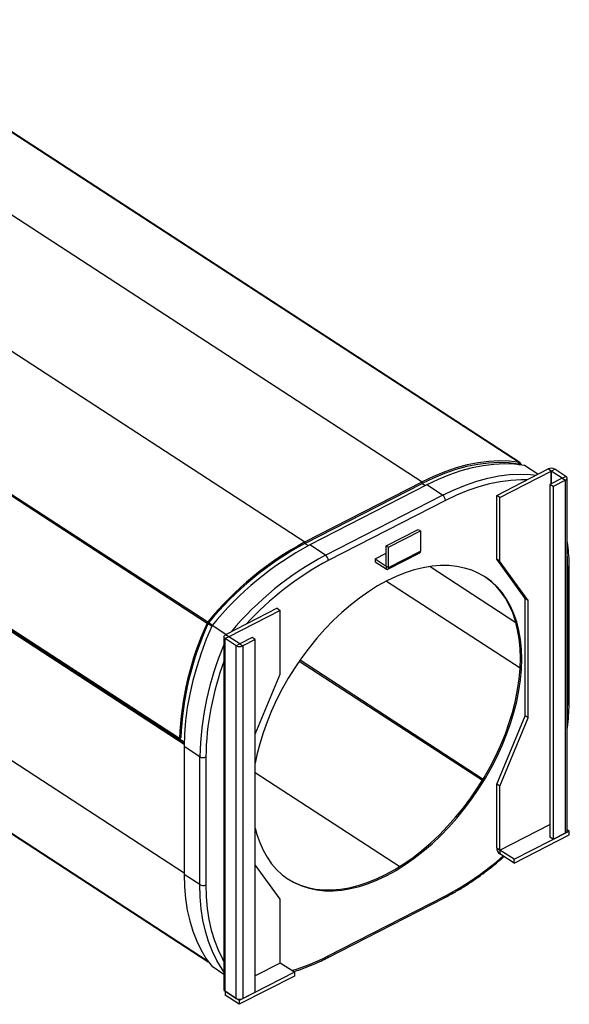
# Model space of a CAD drawing. Header units: millimetres. Extents: x 67 to 1392, y 49 to 1397.
# Tile 3 of 4: x 1042 to 1273, y 157 to 572. Entities that reach past the tile are written whole.
import ezdxf

# ---------------------------------------------------------------- set-up
doc = ezdxf.new("R2010")
doc.units = ezdxf.units.MM

msp = doc.modelspace()

# ---------------------------------------------------------------- linework, layer by layer
at = {"color": 7, "linetype": 'Continuous', "lineweight": 25}
for p, q in [((965.71, 572.26), (1252.43, 385.72)), ((1252.61, 385.65), (965.89, 572.19)), ((924.73, 564.03), (1211.45, 377.49)), ((875.36, 538.75), (1162.08, 352.2)), ((834.1, 504.53), (1120.82, 317.99)), ((834.39, 504.99), (1121.1, 318.45)), ((821.01, 455.7), (1111.12, 266.95)), ((821.02, 456.39), (1111.13, 267.64)), ((1109.14, 269.29), (822.43, 455.84)), ((1242.88, 371.81), (1264.57, 382.92)), ((1244.2, 370.95), (1265.89, 382.06)), ((1252.59, 384.69), (1252.1, 385)), ((1252.11, 385), (1252.43, 385.72)), ((1252.71, 385.55), (1252.21, 384.94)), ((1253.48, 384.57), (1252.71, 385.55)), ((1260.25, 380.71), (1254.59, 384.39)), ((1265.89, 382.06), (1264.57, 382.92)), ((1265.9, 382.06), (1267.39, 382.82)), ((1270.54, 379.04), (1265.9, 382.06)), ((1272.04, 379.8), (1267.39, 382.82)), ((1270.54, 379.04), (1265.3, 376.35)), ((1271.87, 378.17), (1266.63, 375.49)), ((1270.54, 379.04), (1272.04, 379.8)), ((1270.54, 379.04), (1271.87, 378.17)), ((1271.87, 229.56), (1271.87, 378.17)), ((1272.54, 230.43), (1272.54, 379.04)), ((1162.08, 352.2), (1211.45, 377.49)), ((1162.08, 351.55), (1211.45, 376.84)), ((1213.44, 376.2), (1164.07, 350.91)), ((1211.45, 376.84), (1211.45, 377.49)), ((1220.08, 371.88), (1213.44, 376.2)), ((1266.63, 375.49), (1265.3, 376.35)), ((1265.3, 376.35), (1265.3, 227.74)), ((1266.63, 375.49), (1266.63, 226.88)), ((1170.71, 346.59), (1220.08, 371.88)), ((1221.27, 369.63), (1171.9, 344.34)), ((1244.2, 370.95), (1242.88, 371.81)), ((1242.88, 344.87), (1242.88, 371.81)), ((1244.2, 344), (1244.2, 370.95)), ((832.55, 363.16), (1121.34, 175.27)), ((1196.3, 350.58), (1209.76, 357.48)), ((1209.76, 357.48), (1210.76, 356.83)), ((1197.3, 349.93), (1210.76, 356.83)), ((1210.76, 356.83), (1210.76, 348.25)), ((1162.08, 352.2), (1162.08, 351.55)), ((1170.71, 346.59), (1164.07, 350.91)), ((1196.3, 350.58), (1197.3, 349.93)), ((1196.3, 342.01), (1196.3, 350.58)), ((1197.3, 341.36), (1197.3, 349.93)), ((1191.64, 345.03), (1196.3, 347.41)), ((1191.64, 345.03), (1196.29, 342)), ((1191.64, 345.03), (1191.64, 343.8)), ((1196.98, 340.67), (1210.45, 347.56)), ((1197.3, 341.36), (1210.76, 348.25)), ((1244.2, 344), (1242.88, 344.87)), ((1254.84, 328.37), (1242.88, 344.87)), ((1191.64, 343.8), (1196.29, 340.78)), ((1196.29, 342), (1196.29, 340.78)), ((1196.3, 342.01), (1197.3, 341.36)), ((1214.78, 341.81), (1250.96, 318.28)), ((1256.17, 327.5), (1244.2, 344)), ((1273.49, 286.61), (1273.49, 340.5)), ((1272.88, 285.83), (1272.88, 339.73)), ((1256.17, 327.5), (1254.84, 328.37)), ((1254.84, 278.92), (1254.84, 328.37)), ((1150.3, 324.2), (1128.61, 313.09)), ((1150.3, 324.2), (1151.63, 323.34)), ((1256.17, 278.05), (1256.17, 327.5)), ((1151.63, 323.34), (1129.94, 312.22)), ((1151.63, 296.39), (1151.63, 323.34)), ((1121.32, 317.9), (1120.82, 317.99)), ((1121.1, 318.45), (1121.42, 318.06)), ((1128.74, 313.16), (1122.92, 316.94)), ((1127.94, 312.22), (1127.94, 163.61)), ((1129.94, 312.22), (1128.44, 311.46)), ((1128.44, 162.85), (1128.44, 311.46)), ((1133.08, 308.44), (1128.44, 311.46)), ((1129.94, 312.22), (1128.61, 313.09)), ((1134.58, 309.2), (1129.94, 312.22)), ((1139.82, 311.88), (1134.58, 309.2)), ((1141.14, 311.02), (1139.82, 311.88)), ((1134.58, 309.2), (1133.08, 308.44)), ((1133.08, 159.83), (1133.08, 308.44)), ((1134.58, 309.2), (1135.91, 308.34)), ((1141.14, 311.02), (1135.91, 308.34)), ((1135.91, 308.34), (1135.91, 159.73)), ((1141.14, 162.41), (1141.14, 311.02)), ((1141.14, 271.2), (1151.63, 296.39)), ((1242.88, 250.16), (1254.84, 278.92)), ((1244.2, 249.29), (1256.17, 278.05)), ((1256.17, 278.05), (1254.84, 278.92)), ((1101.76, 273.99), (1111.13, 267.9)), ((1109.14, 269.29), (1109.74, 269.58)), ((1117.75, 261.65), (1111.11, 265.97)), ((1111.11, 265.97), (1111.11, 212.08)), ((1117.75, 207.76), (1117.75, 261.65)), ((1120.29, 261.57), (1120.29, 207.67)), ((1244.2, 249.29), (1242.88, 250.16)), ((1242.88, 223.2), (1242.88, 250.16)), ((1244.2, 222.34), (1244.2, 249.29)), ((1250.18, 218.45), (1273.36, 230.33)), ((1250.18, 216.82), (1273.36, 228.7)), ((1266.63, 226.88), (1271.87, 229.56)), ((1273.36, 230.33), (1272.54, 230.86)), ((1273.36, 228.7), (1273.36, 230.33)), ((1266.63, 226.88), (1265.3, 227.74)), ((1242.88, 223.2), (1244.2, 222.34)), ((1250.18, 218.45), (1244.2, 222.34)), ((1244.2, 222.34), (1244.2, 220.7)), ((1250.18, 216.82), (1244.2, 220.7)), ((1151.63, 201.68), (1141.14, 216.13)), ((1250.18, 216.82), (1250.18, 218.45)), ((1117.75, 207.76), (1111.11, 212.08)), ((1151.63, 174.73), (1151.63, 201.68)), ((1171.53, 176.94), (1220.9, 202.23)), ((1171.9, 177.77), (1221.27, 203.06)), ((1157.6, 170.84), (1151.63, 174.72)), ((1127.94, 169.94), (1122.92, 173.2)), ((1157.6, 170.84), (1134.41, 158.96)), ((1157.6, 170.84), (1157.6, 169.21)), ((1157.6, 169.21), (1134.41, 157.33)), ((1128.44, 162.85), (1133.08, 159.83)), ((1128.44, 162.85), (1128.44, 162.85)), ((1134.41, 158.96), (1128.44, 162.85)), ((1128.44, 162.85), (1128.44, 161.21)), ((1135.91, 159.73), (1141.14, 162.41)), ((1134.41, 157.33), (1128.44, 161.21)), ((1134.41, 158.96), (1134.41, 157.33))]:
    msp.add_line(p, q, dxfattribs=at)
at = {"color": 8, "linetype": 'Continuous', "lineweight": 25}
for p, q in [((1252.02, 385.01), (1252.51, 384.7)), ((1252.13, 385), (1252.21, 384.94)), ((1265.89, 382.06), (1265.89, 376.66)), ((1265.9, 376.66), (1265.9, 382.06)), ((1270.54, 379.04), (1270.54, 379.04)), ((1211.45, 376.84), (1212.88, 375.91)), ((1121.28, 175.36), (832.47, 363.26)), ((1162.08, 351.55), (1163.51, 350.62)), ((1196.29, 342), (1196.3, 342)), ((1196.49, 335.71), (1252.79, 299.09)), ((934.11, 327.94), (1111.11, 212.78)), ((1121.27, 317.78), (1122.84, 316.76)), ((1121.51, 318.16), (1123.08, 317.14)), ((1129.94, 312.22), (1129.94, 312.22)), ((1159.69, 302), (1236.88, 251.78)), ((1160, 302.46), (1237.17, 252.25)), ((1141.14, 255.03), (1202.05, 215.4)), ((1244.2, 222.34), (1265.3, 233.15)), ((1244.2, 222.34), (1265.3, 233.15)), ((1151.63, 174.73), (1141.14, 169.36)), ((1151.63, 174.72), (1141.14, 169.35))]:
    msp.add_line(p, q, dxfattribs=at)
at = {"color": 7, "linetype": 'Continuous', "lineweight": 25, "flags": 128}
for points in [[(1252.43, 385.72), (1248.28, 386.21), (1243.99, 386.36), (1239.57, 386.14), (1235.05, 385.57), (1230.44, 384.64), (1225.76, 383.37), (1221.02, 381.75), (1216.24, 379.79), (1211.45, 377.49)], [(1252.11, 385), (1247.99, 385.49), (1243.74, 385.64), (1239.36, 385.42), (1234.87, 384.85), (1230.29, 383.94), (1225.65, 382.67), (1220.94, 381.06), (1216.21, 379.11), (1211.45, 376.84)], [(1254.59, 384.39), (1250.43, 384.91), (1246.13, 385.06), (1241.69, 384.86), (1237.15, 384.29), (1232.52, 383.37), (1227.82, 382.09), (1223.05, 380.47), (1218.26, 378.5), (1213.44, 376.2)], [(1271.87, 378.17), (1272.13, 378.34), (1272.34, 378.53), (1272.48, 378.74), (1272.54, 378.97), (1272.52, 379.19), (1272.43, 379.41), (1272.27, 379.62), (1272.04, 379.8)], [(1253.44, 302.82), (1253.3, 306.99), (1252.91, 311), (1252.25, 314.84), (1251.33, 318.48), (1250.15, 321.92), (1248.73, 325.13), (1247.06, 328.1), (1245.16, 330.82), (1243.03, 333.28), (1240.69, 335.45), (1238.13, 337.34), (1235.39, 338.93), (1232.46, 340.22), (1229.37, 341.19), (1226.13, 341.85), (1222.74, 342.2), (1219.24, 342.22), (1215.62, 341.93), (1211.93, 341.31), (1208.15, 340.38), (1204.33, 339.14), (1200.47, 337.6), (1196.59, 335.76), (1192.71, 333.63), (1188.85, 331.21), (1185.02, 328.53), (1181.25, 325.6), (1177.55, 322.42), (1173.94, 319.02), (1170.43, 315.4), (1167.05, 311.59), (1163.8, 307.61), (1160.71, 303.46), (1157.79, 299.18), (1155.04, 294.78), (1152.49, 290.28), (1150.14, 285.7), (1148.02, 281.06), (1146.11, 276.4), (1144.45, 271.72), (1143.02, 267.04), (1141.85, 262.4), (1141.14, 259.01)], [(1196.29, 342), (1196.29, 342), (1196.3, 342), (1196.3, 342), (1196.3, 342), (1196.3, 342), (1196.3, 342), (1196.3, 342), (1196.3, 342.01)], [(1196.29, 340.78), (1196.49, 340.67), (1196.68, 340.62), (1196.85, 340.62), (1197, 340.68), (1197.13, 340.78), (1197.22, 340.94), (1197.28, 341.13), (1197.3, 341.36)], [(1252.9, 303.16), (1252.77, 307.33), (1252.38, 311.34), (1251.72, 315.18), (1250.8, 318.83), (1249.62, 322.26), (1248.2, 325.48), (1246.53, 328.45), (1244.63, 331.17), (1242.5, 333.62), (1240.15, 335.8), (1237.77, 337.58)], [(1122.92, 316.94), (1120.49, 311.15), (1118.33, 305.35), (1116.44, 299.54), (1114.82, 293.76), (1113.49, 288.02), (1112.46, 282.35), (1111.71, 276.77), (1111.26, 271.31), (1111.11, 265.97)], [(1128.44, 311.46), (1128.21, 311.64), (1128.05, 311.85), (1127.95, 312.07), (1127.94, 312.29), (1128, 312.52), (1128.14, 312.73), (1128.34, 312.92), (1128.61, 313.09)], [(1154.88, 210.17), (1157.25, 208.82), (1160.18, 207.53), (1163.27, 206.55), (1166.52, 205.89), (1169.9, 205.55), (1173.41, 205.53), (1177.02, 205.82), (1180.72, 206.43), (1184.49, 207.36), (1188.32, 208.6), (1192.18, 210.15), (1196.06, 211.99), (1199.94, 214.12), (1203.8, 216.53), (1207.62, 219.21), (1211.39, 222.15), (1215.09, 225.32), (1218.71, 228.73), (1222.21, 232.34), (1225.59, 236.15), (1228.84, 240.14), (1231.93, 244.28), (1234.86, 248.57), (1237.6, 252.97), (1240.15, 257.47), (1242.5, 262.05), (1244.63, 266.68), (1246.53, 271.35), (1248.2, 276.03), (1249.62, 280.7), (1250.8, 285.34), (1251.72, 289.93), (1252.38, 294.44), (1252.77, 298.86), (1252.9, 303.16)], [(1141.14, 231.59), (1141.85, 228.92), (1143.02, 225.48), (1144.45, 222.27), (1146.11, 219.3), (1148.02, 216.58), (1150.14, 214.12), (1152.49, 211.95), (1155.04, 210.06), (1157.79, 208.47), (1160.71, 207.19), (1163.8, 206.21), (1167.05, 205.55), (1170.43, 205.2), (1173.94, 205.18), (1177.55, 205.47), (1181.25, 206.09), (1185.02, 207.02), (1188.85, 208.26), (1192.71, 209.8), (1196.59, 211.64), (1200.47, 213.77), (1204.33, 216.19), (1208.15, 218.87), (1211.93, 221.8), (1215.62, 224.98), (1219.24, 228.38), (1222.74, 232), (1226.13, 235.81), (1229.37, 239.79), (1232.46, 243.94), (1235.39, 248.22), (1238.13, 252.62), (1240.69, 257.12), (1243.03, 261.7), (1245.16, 266.34), (1247.06, 271), (1248.73, 275.68), (1250.15, 280.36), (1251.33, 285), (1252.25, 289.58), (1252.91, 294.1), (1253.3, 298.52), (1253.44, 302.82)], [(1111.11, 212.08), (1111.26, 206.9), (1111.71, 201.89), (1112.46, 197.07), (1113.49, 192.47), (1114.82, 188.09), (1116.44, 183.96), (1118.33, 180.09), (1120.49, 176.5), (1122.92, 173.2)]]:
    msp.add_lwpolyline(points, dxfattribs=at)
at = {"color": 8, "linetype": 'Continuous', "lineweight": 25, "flags": 128}
for points in [[(1220.08, 371.88), (1224.89, 374.18), (1229.69, 376.15), (1234.45, 377.78), (1239.16, 379.05), (1243.79, 379.97), (1248.33, 380.54), (1252.76, 380.74), (1257.07, 380.59), (1259.51, 380.33)], [(1255.56, 378.31), (1253.17, 378.34), (1248.84, 378.13), (1244.41, 377.56), (1239.89, 376.65), (1235.3, 375.4), (1230.65, 373.8), (1225.97, 371.88), (1221.27, 369.63)], [(1272.88, 339.73), (1272.74, 344.78), (1272.54, 347.44)], [(1272.54, 277.77), (1272.74, 280.63), (1272.88, 285.83)], [(1127.94, 171.01), (1127.13, 172.18), (1124.97, 175.78), (1123.07, 179.65), (1121.46, 183.78), (1120.13, 188.15), (1119.09, 192.76), (1118.35, 197.57), (1117.9, 202.58), (1117.75, 207.76)], [(1120.29, 207.67), (1120.44, 202.62), (1120.87, 197.73), (1121.59, 193.03), (1122.6, 188.53), (1123.88, 184.26), (1125.45, 180.22), (1127.28, 176.43), (1127.94, 175.25)]]:
    msp.add_lwpolyline(points, dxfattribs=at)
at = {"color": 7, "linetype": 'Continuous', "lineweight": 25}
for centre, radius, start, end in [((1252.09, 384.85), 0.153, 38.6492, 81.1742), ((1252.35, 385.26), 0.46, 38.6492, 81.1742), ((1265.89, 380.16), 3.06, 60.5682, 115.4831), ((1265.89, 382.06), 0.00166, 62.4718, 113.088), ((1270.54, 379.04), 0.000454, 289.798, 59.8512), ((1218.35, 369.52), 2.92, 2.1809, 53.8146), ((1226.5, 232.25), 136.16, 118.2379, 140.7214), ((1226.01, 232.52), 135.11, 118.2379, 140.7214), ((1228.58, 230.84), 136.3, 118.246, 140.8221), ((1168.98, 344.23), 2.92, 2.1809, 53.8146), ((1210.07, 348.15), 0.699, 302.6955, 8.5222), ((1238.28, 264.09), 129.24, 155.3511, 177.691), ((1237.88, 264.42), 128.24, 155.3511, 177.6909), ((1122.59, 317.2), 1.94, 139.9875, 156.1256), ((1121.92, 317.64), 0.648, 139.9875, 156.1256), ((1129.94, 312.22), 0.000454, 109.798, 239.8512), ((1134.59, 311.11), 3.06, 240.5682, 295.4831), ((1134.58, 309.2), 0.00166, 242.4718, 293.088), ((1119.11, 264.05), 2.76, 240.5688, 295.4823), ((1271.5, 230.54), 1.05, 290.5081, 353.6675), ((1246.12, 223.33), 3.25, 182.1801, 233.8151), ((1244.2, 222.34), 0.00176, 184.4587, 231.9971), ((1119.11, 210.16), 2.76, 240.5688, 295.4823), ((1151.63, 174.73), 0.00176, 184.4587, 231.9971), ((1128.88, 163.69), 0.948, 184.3969, 242.2691), ((1134.59, 162.5), 3.06, 240.5682, 295.4831)]:
    msp.add_arc(centre, radius, start, end, dxfattribs=at)
at = {"color": 8, "linetype": 'Continuous', "lineweight": 25}
for centre, radius, start, end in [((1234.28, 227.78), 134.75, 118.1489, 140.0511), ((1232.58, 230.2), 129.27, 117.9953, 137.5064), ((1272.55, 340.61), 0.941, 290.5033, 353.6376), ((1244.82, 258.91), 127.1, 156.8723, 178.7652), ((1240.89, 259.52), 120.61, 159.4686, 179.0262), ((1272.55, 286.72), 0.941, 290.5047, 353.6712), ((1165.15, 310.3), 121.04, 297.6261, 311.6298), ((1220.42, 202.95), 0.86, 303.8547, 7.3584), ((1132.7, 253.27), 85.07, 286.2177, 297.4417), ((1171.08, 177.65), 0.833, 302.6843, 8.5386)]:
    msp.add_arc(centre, radius, start, end, dxfattribs=at)
at = {"color": 7, "linetype": 'Continuous', "lineweight": 25}
for points, knots in [([(1273.49, 340.5), (1273.48, 341.33), (1273.46, 343.72), (1273.24, 347.57), (1272.91, 350.94), (1272.6, 352.73), (1272.54, 353.09)], [0, 0, 0, 0, 0.189796, 0.549619, 0.909465, 1, 1, 1, 1]), ([(1272.54, 273.05), (1272.59, 273.38), (1272.89, 275.38), (1273.21, 278.98), (1273.46, 283.17), (1273.48, 285.68), (1273.49, 286.61)], [0, 0, 0, 0, 0.071256, 0.429637, 0.788081, 1, 1, 1, 1]), ([(1220.9, 202.23), (1221.66, 202.63), (1223.85, 203.77), (1227.47, 205.86), (1231.75, 208.58), (1236, 211.54), (1240.18, 214.74), (1243.49, 217.43), (1245.37, 219.12), (1245.9, 219.6)], [0, 0, 0, 0, 0.0890845, 0.2579818, 0.4268703, 0.5957374, 0.7645784, 0.9333912, 1, 1, 1, 1]), ([(1157.21, 171.09), (1158.19, 171.39), (1160.58, 172.13), (1164.42, 173.62), (1168.23, 175.29), (1170.6, 176.48), (1171.53, 176.94)], [0, 0, 0, 0, 0.205437, 0.505269, 0.805201, 1, 1, 1, 1])]:
    msp.add_open_spline(points, degree=3, knots=knots, dxfattribs=at)

doc.saveas('drawing.dxf')
